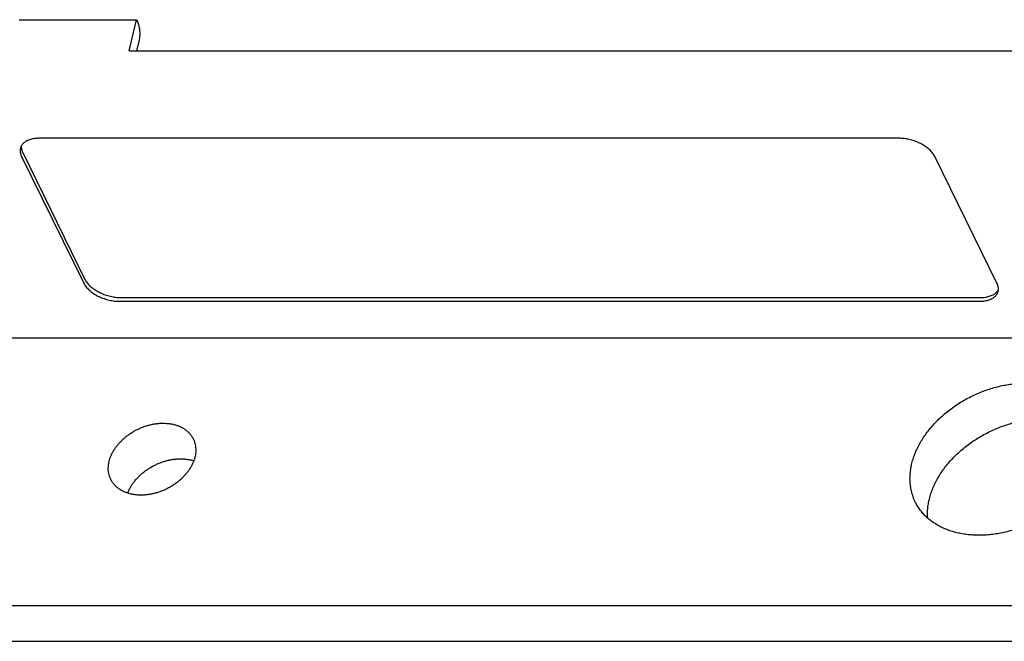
# Model space of a CAD drawing. Header units: inches. Extents: x 0 to 22, y 0 to 17.
# Tile 9 of 12: x 15.3 to 17.3, y 7.4 to 8.7. Entities that reach past the tile are written whole.
import ezdxf

# ---------------------------------------------------------------- set-up
doc = ezdxf.new("R2010")
doc.units = ezdxf.units.IN
doc.header["$LTSCALE"] = 1.21
doc.header["$MEASUREMENT"] = 0
doc.layers.get('0').update_dxf_attribs({"linetype": 'CONTINUOUS'})

msp = doc.modelspace()

# ---------------------------------------------------------------- linework, layer by layer
at = {"color": 7, "linetype": 'CONTINUOUS'}
for p, q in [((15.2871, 8.6633), (15.5281, 8.6633)), ((15.5134, 8.5989), (15.5281, 8.6633)), ((15.5281, 8.6633), (15.5314, 8.6565)), ((15.529, 8.5989), (15.5343, 8.6221)), ((15.5134, 8.5989), (17.6641, 8.5989)), ((17.097, 8.4192), (15.3286, 8.4192)), ((15.2941, 8.3898), (15.4222, 8.1287)), ((15.2916, 8.3819), (15.4198, 8.1209)), ((17.2987, 8.1209), (17.1706, 8.3819)), ((15.4933, 8.0836), (17.2618, 8.0836)), ((15.4957, 8.0914), (17.2642, 8.0914)), ((13.4373, 8.0081), (17.8123, 8.0081)), ((17.7696, 7.4571), (13.1643, 7.4571)), ((17.8056, 7.3837), (13.2003, 7.3837))]:
    msp.add_line(p, q, dxfattribs=at)
for points, knots in [([(15.5343, 8.6221), (15.5345, 8.6229), (15.5348, 8.6246), (15.5352, 8.6273), (15.5354, 8.63), (15.5356, 8.6329), (15.5356, 8.6358), (15.5354, 8.6388), (15.5352, 8.6417), (15.5348, 8.6445), (15.5343, 8.6473), (15.5338, 8.6499), (15.5331, 8.6523), (15.5323, 8.6545), (15.5317, 8.6559), (15.5314, 8.6565)], [0, 0, 0, 0, 0.071951, 0.148173, 0.227906, 0.310091, 0.39381, 0.478077, 0.561763, 0.643982, 0.723657, 0.799881, 0.871868, 0.938752, 1, 1, 1, 1]), ([(15.3286, 8.4192), (15.3269, 8.4192), (15.3236, 8.4191), (15.3188, 8.4187), (15.3142, 8.4179), (15.3099, 8.4168), (15.3059, 8.4154), (15.3023, 8.4137), (15.299, 8.4118), (15.2961, 8.4096), (15.2937, 8.4071), (15.2917, 8.4045), (15.2904, 8.4019), (15.2898, 8.4003), (15.2896, 8.3996)], [0, 0, 0, 0, 0.107777, 0.212045, 0.311958, 0.407092, 0.497897, 0.584045, 0.665362, 0.742641, 0.816446, 0.887235, 0.956025, 1, 1, 1, 1]), ([(17.1706, 8.3819), (17.17, 8.3831), (17.1687, 8.3855), (17.1663, 8.3889), (17.1635, 8.3922), (17.1603, 8.3955), (17.1566, 8.3986), (17.1527, 8.4016), (17.1484, 8.4045), (17.1438, 8.4071), (17.139, 8.4095), (17.134, 8.4117), (17.1289, 8.4137), (17.1236, 8.4154), (17.1183, 8.4168), (17.1129, 8.4178), (17.1076, 8.4186), (17.1023, 8.4191), (17.0988, 8.4192), (17.097, 8.4192)], [0, 0, 0, 0, 0.045743, 0.094148, 0.145029, 0.198218, 0.253927, 0.3118, 0.371352, 0.432615, 0.495309, 0.558824, 0.622827, 0.687298, 0.751608, 0.815194, 0.878112, 0.939909, 1, 1, 1, 1]), ([(15.2896, 8.3996), (15.2895, 8.3993), (15.2891, 8.3979), (15.2887, 8.3954), (15.2887, 8.3921), (15.2892, 8.3887), (15.2901, 8.3853), (15.2911, 8.383), (15.2916, 8.3819)], [0, 0, 0, 0, 0.061953, 0.23703, 0.415481, 0.601069, 0.795668, 1, 1, 1, 1]), ([(15.2912, 8.4033), (15.2912, 8.4033), (15.2911, 8.4022), (15.2911, 8.3999), (15.2916, 8.3965), (15.2926, 8.3931), (15.2935, 8.3909), (15.2941, 8.3898)], [0, 0, 0, 0, 0.0043, 0.237763, 0.479681, 0.733138, 1, 1, 1, 1]), ([(15.4222, 8.1287), (15.4228, 8.1275), (15.4241, 8.1251), (15.4265, 8.1217), (15.4293, 8.1184), (15.4325, 8.1151), (15.4361, 8.112), (15.4401, 8.109), (15.4444, 8.1061), (15.4489, 8.1035), (15.4537, 8.1011), (15.4587, 8.0989), (15.4639, 8.0969), (15.4692, 8.0953), (15.4745, 8.0939), (15.4799, 8.0928), (15.4852, 8.092), (15.4905, 8.0915), (15.494, 8.0914), (15.4957, 8.0914)], [0, 0, 0, 0, 0.045797, 0.094126, 0.144963, 0.198305, 0.253925, 0.31174, 0.371376, 0.432694, 0.495228, 0.558799, 0.622893, 0.687299, 0.751506, 0.815274, 0.878139, 0.939838, 1, 1, 1, 1]), ([(15.4198, 8.1209), (15.4203, 8.1197), (15.4217, 8.1173), (15.4241, 8.1139), (15.4269, 8.1106), (15.4301, 8.1073), (15.4337, 8.1041), (15.4377, 8.1011), (15.442, 8.0983), (15.4465, 8.0957), (15.4513, 8.0932), (15.4563, 8.091), (15.4615, 8.0891), (15.4668, 8.0874), (15.4721, 8.086), (15.4775, 8.0849), (15.4828, 8.0841), (15.4881, 8.0837), (15.4916, 8.0836), (15.4933, 8.0836)], [0, 0, 0, 0, 0.045743, 0.094148, 0.145029, 0.198218, 0.253927, 0.3118, 0.371352, 0.432615, 0.495309, 0.558824, 0.622827, 0.687298, 0.751608, 0.815194, 0.878112, 0.939909, 1, 1, 1, 1]), ([(17.2642, 8.0914), (17.2659, 8.0914), (17.2692, 8.0915), (17.274, 8.092), (17.2786, 8.0927), (17.2829, 8.0938), (17.2869, 8.0952), (17.2905, 8.0969), (17.2938, 8.0988), (17.2966, 8.101), (17.2991, 8.1035), (17.3007, 8.1056), (17.3014, 8.1069), (17.3016, 8.1073)], [0, 0, 0, 0, 0.118043, 0.231932, 0.341153, 0.445527, 0.544705, 0.638861, 0.727951, 0.812566, 0.893104, 0.97062, 1, 1, 1, 1]), ([(17.3008, 8.1031), (17.3009, 8.1035), (17.3013, 8.1049), (17.3017, 8.1074), (17.3017, 8.1107), (17.3012, 8.1141), (17.3002, 8.1175), (17.2993, 8.1197), (17.2987, 8.1209)], [0, 0, 0, 0, 0.061953, 0.23703, 0.415481, 0.601069, 0.795668, 1, 1, 1, 1]), ([(17.2618, 8.0836), (17.2634, 8.0836), (17.2667, 8.0837), (17.2716, 8.0841), (17.2761, 8.0849), (17.2804, 8.086), (17.2844, 8.0874), (17.2881, 8.089), (17.2914, 8.091), (17.2942, 8.0932), (17.2967, 8.0956), (17.2987, 8.0983), (17.3, 8.1008), (17.3006, 8.1025), (17.3008, 8.1031)], [0, 0, 0, 0, 0.107777, 0.212045, 0.311958, 0.407092, 0.497897, 0.584045, 0.665362, 0.742641, 0.816446, 0.887235, 0.956025, 1, 1, 1, 1]), ([(17.1307, 7.6706), (17.1297, 7.6726), (17.1274, 7.6776), (17.1244, 7.686), (17.1219, 7.6957), (17.1203, 7.7058), (17.1196, 7.7161), (17.1198, 7.7266), (17.121, 7.7373), (17.123, 7.748), (17.1259, 7.7588), (17.1297, 7.7696), (17.1343, 7.7803), (17.1398, 7.791), (17.1461, 7.8014), (17.1531, 7.8117), (17.1609, 7.8217), (17.1694, 7.8315), (17.1786, 7.8408), (17.1884, 7.8498), (17.1987, 7.8584), (17.2096, 7.8665), (17.221, 7.874), (17.2328, 7.8811), (17.245, 7.8875), (17.2574, 7.8934), (17.2702, 7.8986), (17.2831, 7.9031), (17.2961, 7.907), (17.3092, 7.9101), (17.3223, 7.9125), (17.3354, 7.9143), (17.3483, 7.9152), (17.3611, 7.9155), (17.3736, 7.9149), (17.3858, 7.9137), (17.3977, 7.9117), (17.4091, 7.909), (17.4201, 7.9056), (17.4306, 7.9014), (17.4405, 7.8966), (17.4497, 7.8912), (17.4584, 7.8851), (17.4663, 7.8784), (17.4734, 7.8711), (17.4798, 7.8633), (17.4853, 7.8552), (17.4884, 7.8496), (17.4898, 7.8468)], [0, 0, 0, 0, 0.012217, 0.030554, 0.049012, 0.067635, 0.086565, 0.105845, 0.12548, 0.145517, 0.166053, 0.187063, 0.20851, 0.230463, 0.252925, 0.275826, 0.299119, 0.322866, 0.346996, 0.371407, 0.39609, 0.421053, 0.446185, 0.471382, 0.496684, 0.522022, 0.547278, 0.572392, 0.5974, 0.622197, 0.646676, 0.670854, 0.694715, 0.718165, 0.741139, 0.763705, 0.785815, 0.807407, 0.828499, 0.849158, 0.869355, 0.889074, 0.908424, 0.927453, 0.946174, 0.964639, 0.982994, 1, 1, 1, 1]), ([(17.156, 7.6375), (17.1559, 7.6392), (17.1556, 7.6444), (17.1558, 7.6533), (17.1569, 7.6639), (17.159, 7.6747), (17.1619, 7.6854), (17.1657, 7.6962), (17.1703, 7.707), (17.1758, 7.7176), (17.182, 7.7281), (17.1891, 7.7384), (17.1969, 7.7484), (17.2054, 7.7581), (17.2146, 7.7675), (17.2244, 7.7765), (17.2347, 7.785), (17.2456, 7.7931), (17.257, 7.8007), (17.2688, 7.8077), (17.281, 7.8142), (17.2934, 7.82), (17.3062, 7.8252), (17.3191, 7.8297), (17.3321, 7.8336), (17.3452, 7.8368), (17.3583, 7.8392), (17.3714, 7.8409), (17.3843, 7.8419), (17.3971, 7.8421), (17.4096, 7.8416), (17.4218, 7.8403), (17.4337, 7.8383), (17.4451, 7.8356), (17.4561, 7.8322), (17.4666, 7.8281), (17.4765, 7.8233), (17.4857, 7.8178), (17.4943, 7.8117), (17.5023, 7.805), (17.5094, 7.7978), (17.5156, 7.7902), (17.5192, 7.7849), (17.5208, 7.7824)], [0, 0, 0, 0, 0.010627, 0.031948, 0.053662, 0.075821, 0.098531, 0.121766, 0.145483, 0.16976, 0.194601, 0.219927, 0.245686, 0.271947, 0.298631, 0.325627, 0.352924, 0.38053, 0.408323, 0.436187, 0.464168, 0.492189, 0.52012, 0.547892, 0.575548, 0.602971, 0.630041, 0.656779, 0.683167, 0.7091, 0.734506, 0.759461, 0.783913, 0.807791, 0.831116, 0.853962, 0.876297, 0.898104, 0.919503, 0.940547, 0.96125, 0.98167, 1, 1, 1, 1]), ([(15.4754, 7.717), (15.4752, 7.7174), (15.4742, 7.7195), (15.4726, 7.7234), (15.4712, 7.7289), (15.4703, 7.7347), (15.4701, 7.7405), (15.4705, 7.7466), (15.4715, 7.7526), (15.4731, 7.7588), (15.4753, 7.7649), (15.478, 7.771), (15.4814, 7.7769), (15.4853, 7.7828), (15.4896, 7.7885), (15.4945, 7.794), (15.4998, 7.7992), (15.5055, 7.8042), (15.5116, 7.8089), (15.518, 7.8132), (15.5247, 7.8172), (15.5317, 7.8207), (15.5388, 7.8238), (15.5461, 7.8265), (15.5535, 7.8288), (15.5609, 7.8305), (15.5684, 7.8318), (15.5757, 7.8325), (15.5806, 7.8327), (15.5831, 7.8327)], [0, 0, 0, 0, 0.006892, 0.037697, 0.068644, 0.100046, 0.132084, 0.164785, 0.198247, 0.232715, 0.268141, 0.304436, 0.341771, 0.380109, 0.419264, 0.459181, 0.499942, 0.541312, 0.583062, 0.625286, 0.667809, 0.710347, 0.752822, 0.795246, 0.837336, 0.878873, 0.91996, 0.960414, 1, 1, 1, 1]), ([(15.5831, 7.8327), (15.5854, 7.8327), (15.5901, 7.8325), (15.597, 7.8318), (15.6037, 7.8305), (15.6101, 7.8288), (15.6161, 7.8266), (15.6217, 7.8239), (15.627, 7.8208), (15.6317, 7.8172), (15.636, 7.8132), (15.6398, 7.8089), (15.6428, 7.8046), (15.6444, 7.8016), (15.645, 7.8003)], [0, 0, 0, 0, 0.096468, 0.190894, 0.282839, 0.372117, 0.459227, 0.544054, 0.626478, 0.707028, 0.78612, 0.863854, 0.940581, 1, 1, 1, 1]), ([(15.645, 7.8003), (15.6452, 7.7999), (15.6462, 7.7978), (15.6477, 7.7939), (15.6492, 7.7884), (15.65, 7.7827), (15.6503, 7.7768), (15.6499, 7.7708), (15.6489, 7.7647), (15.6473, 7.7586), (15.6451, 7.7525), (15.6423, 7.7464), (15.639, 7.7404), (15.6351, 7.7345), (15.6307, 7.7288), (15.6259, 7.7234), (15.6206, 7.7181), (15.6148, 7.7131), (15.6088, 7.7085), (15.6023, 7.7041), (15.5956, 7.7002), (15.5887, 7.6966), (15.5815, 7.6935), (15.5742, 7.6908), (15.5669, 7.6886), (15.5594, 7.6868), (15.552, 7.6856), (15.5446, 7.6848), (15.5397, 7.6847), (15.5373, 7.6847)], [0, 0, 0, 0, 0.006892, 0.037697, 0.068644, 0.100046, 0.132084, 0.164785, 0.198247, 0.232715, 0.268141, 0.304436, 0.341771, 0.380109, 0.419264, 0.459181, 0.499942, 0.541312, 0.583062, 0.625286, 0.667809, 0.710347, 0.752822, 0.795246, 0.837336, 0.878873, 0.91996, 0.960414, 1, 1, 1, 1]), ([(15.5103, 7.6887), (15.5106, 7.6896), (15.5118, 7.6926), (15.514, 7.6976), (15.5174, 7.7036), (15.5212, 7.7095), (15.5256, 7.7152), (15.5305, 7.7206), (15.5358, 7.7259), (15.5415, 7.7309), (15.5476, 7.7355), (15.554, 7.7399), (15.5607, 7.7438), (15.5677, 7.7474), (15.5748, 7.7505), (15.5821, 7.7532), (15.5895, 7.7554), (15.5969, 7.7572), (15.6044, 7.7584), (15.6117, 7.7592), (15.6166, 7.7593), (15.6191, 7.7593)], [0, 0, 0, 0, 0.021629, 0.07015, 0.12006, 0.171311, 0.223655, 0.277017, 0.331507, 0.386812, 0.442626, 0.499072, 0.555917, 0.612783, 0.669566, 0.726278, 0.782546, 0.838074, 0.893, 0.947081, 1, 1, 1, 1]), ([(15.6191, 7.7593), (15.6214, 7.7593), (15.6261, 7.7592), (15.633, 7.7584), (15.6397, 7.7572), (15.644, 7.756), (15.646, 7.7554)], [0, 0, 0, 0, 0.259585, 0.513675, 0.76109, 1, 1, 1, 1]), ([(15.5373, 7.6847), (15.5349, 7.6847), (15.5303, 7.6848), (15.5233, 7.6856), (15.5167, 7.6868), (15.5103, 7.6886), (15.5043, 7.6908), (15.4986, 7.6935), (15.4934, 7.6966), (15.4886, 7.7002), (15.4844, 7.7041), (15.4806, 7.7085), (15.4776, 7.7128), (15.476, 7.7157), (15.4754, 7.717)], [0, 0, 0, 0, 0.096468, 0.190894, 0.282839, 0.372117, 0.459227, 0.544054, 0.626478, 0.707028, 0.78612, 0.863854, 0.940581, 1, 1, 1, 1]), ([(17.4455, 7.6803), (17.4424, 7.6772), (17.436, 7.6711), (17.4259, 7.6623), (17.4152, 7.6541), (17.404, 7.6463), (17.3924, 7.639), (17.3803, 7.6323), (17.368, 7.6263), (17.3554, 7.6208), (17.3425, 7.616), (17.3295, 7.6119), (17.3164, 7.6084), (17.3033, 7.6057), (17.2902, 7.6037), (17.2772, 7.6024), (17.2644, 7.6019), (17.2518, 7.6021), (17.2394, 7.6031), (17.2274, 7.6048), (17.2158, 7.6072), (17.2046, 7.6103), (17.194, 7.6142), (17.1838, 7.6187), (17.1743, 7.6239), (17.1654, 7.6298), (17.1572, 7.6362), (17.1497, 7.6433), (17.143, 7.6509), (17.1371, 7.659), (17.1331, 7.6657), (17.1311, 7.6696), (17.1307, 7.6706)], [0, 0, 0, 0, 0.036642, 0.073805, 0.111329, 0.149069, 0.187092, 0.225286, 0.263474, 0.301574, 0.339633, 0.377484, 0.414959, 0.452092, 0.488837, 0.525038, 0.560595, 0.595598, 0.629953, 0.663547, 0.6964, 0.72859, 0.760044, 0.790722, 0.820774, 0.850243, 0.879124, 0.907488, 0.935538, 0.963324, 0.990895, 1, 1, 1, 1])]:
    msp.add_open_spline(points, degree=3, knots=knots, dxfattribs=at)

doc.saveas('drawing.dxf')
